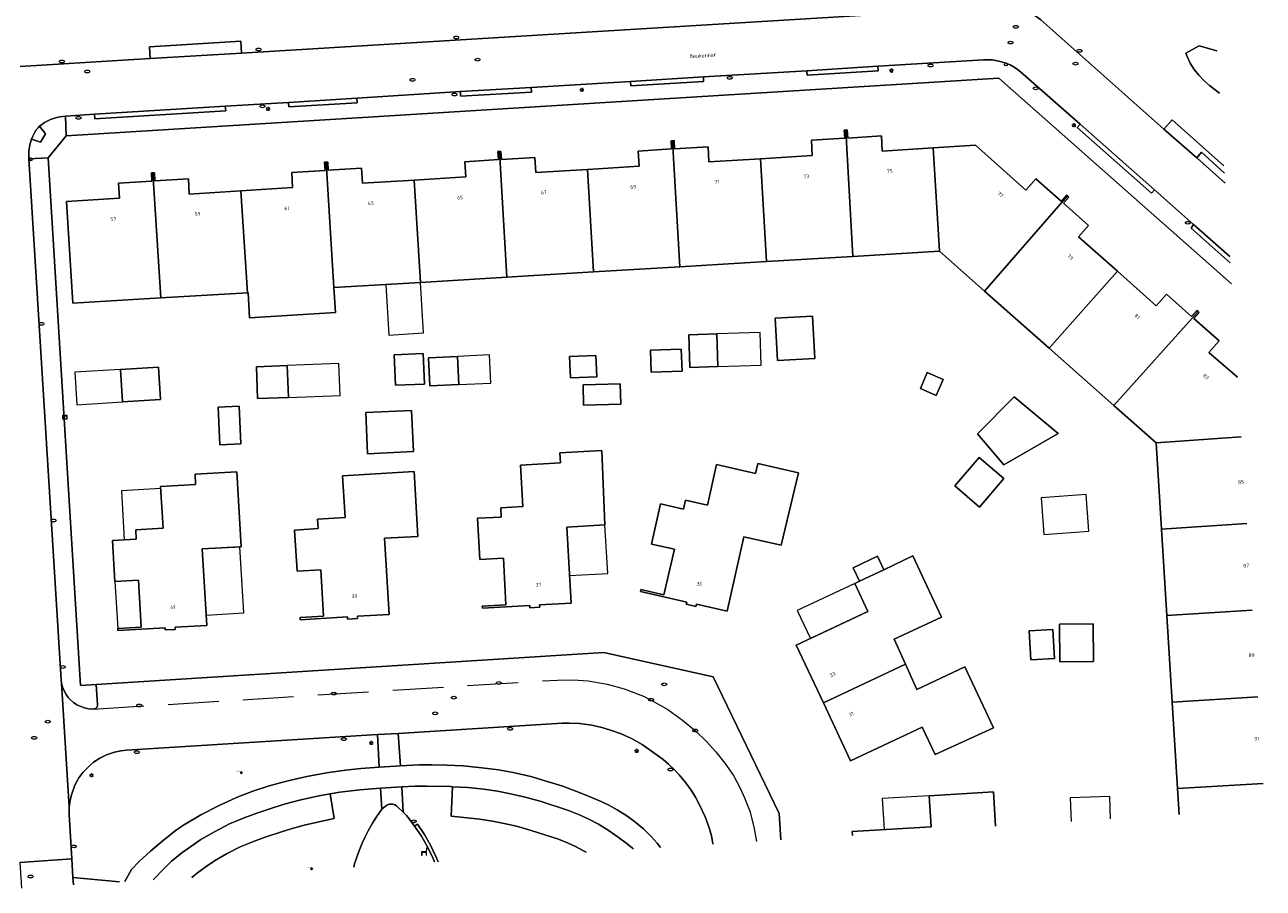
# Model space of a CAD drawing. Header units: metres. Extents: x 162098 to 162858, y 502351 to 503184.
# Tile 30 of 94: x 162736 to 162858, y 502387 to 502472. Entities that reach past the tile are written whole.
import ezdxf
from ezdxf.enums import TextEntityAlignment as Align

# ---------------------------------------------------------------- set-up
doc = ezdxf.new("R2010")
doc.units = ezdxf.units.M
doc.linetypes.add('RI-HWA-SO', pattern=[7.4, 5, -2.4])
for name, color, linetype, lineweight, true_color in [('B-PV-GR-BEPLANTING_CULTUUR_BOSPLANTSOEN-GV', 7, 'Continuous', 13, 0x99cc00), ('B-PV-GR-BEPLANTING_CULTUUR_HEESTERS-GV', 7, 'Continuous', 13, 0x99cc00), ('B-PV-GR-BOOM-S', 7, 'Continuous', 13, 0x4c9900), ('B-PV-RI-HWA_GOOT_MOLGOOT-G', 150, 'RI-HWA-SO', 18, 0x007fff)]:
    doc.layers.add(name, color=color, linetype=linetype, lineweight=lineweight, true_color=true_color)
for name, color, linetype, lineweight in [('B-PV-IE-MEUBILAIR-S', 252, 'Continuous', 13), ('B-PV-IE-MEUBILAIR_WEGMEUBILAIR-S', 252, 'Continuous', 13), ('B-PV-IE-TERREINAFSCHEIDING_KUNSTMATIG_MUUR-GV', 252, 'Continuous', 13), ('B-PV-OG-BEBOUWING-GV', 7, 'Continuous', 18), ('B-PV-OG-BEBOUWING-T18', 7, 'Continuous', 18), ('B-PV-OG-BEBOUWING_LUIFEL-GV', 7, 'Continuous', 18), ('B-PV-OG-BEBOUWING_OVERBOUWING-GV', 7, 'Continuous', 18), ('B-PV-OG-TERREIN_BEGROEID-GV', 7, 'Continuous', 13), ('B-PV-OG-TERREIN_ERF-GV', 252, 'Continuous', 13), ('B-PV-OG-TOPOGRAFIE-T18', 7, 'Continuous', 18), ('B-PV-VH-GESLOTENVERHARDING_ASFALT-GV', 252, 'Continuous', 13), ('B-PV-VH-OPENVERHARDING_BETONSTRAATSTEEN-GV', 252, 'Continuous', 13), ('B-PV-VH-OPENVERHARDING_TEGEL-GV', 252, 'Continuous', 13)]:
    doc.layers.add(name, color=color, linetype=linetype, lineweight=lineweight)
doc.styles.add('NLCS-ISO', font='NLCS-ISO.ttf')
doc.styles.add('NLCS-ISO-M200-T18', font='NLCS-ISO.ttf', dxfattribs={"height": 1.8})

# ---------------------------------------------------------------- blocks, each defined once
blk = doc.blocks.new('SIE-MEUBILAIR_KAST_TELECOM-SO')
for points in [[(-1, 1), (1, 1), (1, 0.84), (-1, 0.84)], [(-1, 0.76), (1, 0.76), (1, -1), (-1, -1)]]:
    blk.add_lwpolyline(points, close=True)
at = {"style": 'NLCS-ISO'}
blk.add_text('tele', height=0.75, dxfattribs=at).set_placement((0, 0), align=Align.MIDDLE_CENTER)
blk = doc.blocks.new('SIE-MEUBILAIR_PAAL_AFSLUITPAAL-SO')
blk.add_circle((0, 0), 0.75)
at = {"style": 'NLCS-ISO'}
blk.add_text('af', height=0.75, dxfattribs=at).set_placement((0, 0.05), align=Align.MIDDLE_CENTER)
blk = doc.blocks.new('SIE-MEUBILAIR_PAAL_LICHTMAST-SO')
for points in [[(-0.62, 0), (-1, 0)], [(-0.71, 0.71), (-0.44, 0.44)], [(0, 1), (0, 0.62)], [(0.44, 0.44), (0.71, 0.71)], [(1, 0), (0.62, 0)], [(-0.71, -0.71), (-0.44, -0.44)], [(0, -0.62), (0, -1)], [(0.44, -0.44), (0.71, -0.71)]]:
    blk.add_lwpolyline(points)
blk.add_circle((0, 0), 0.5)
blk = doc.blocks.new('SIE-MEUBILAIR_PUT_KOLK-SO')
blk.add_ellipse((0, 0), major_axis=(1.25, 0), ratio=0.54)
blk = doc.blocks.new('SIE-MEUBILAIR_PUT_RIOOLPUT-SO')
blk.add_ellipse((0, 0), major_axis=(1.25, 0), ratio=0.54)
blk = doc.blocks.new('SIE-MEUBILAIR_PUT_BRANDKRAAN-SO')
blk.add_ellipse((0, 0), major_axis=(1.25, 0), ratio=0.54)
blk = doc.blocks.new('SIE-MEUBILAIR_PUT_DRAINAGEPUT-SO')
blk.add_ellipse((0, 0), major_axis=(1.25, 0), ratio=0.54)
at = {"style": 'NLCS-ISO'}
blk.add_text('dr', height=0.75, dxfattribs=at).set_placement((0.03, 0), align=Align.MIDDLE_CENTER)
blk = doc.blocks.new('SIE-WEG_ZITBANK-SO')
at = {"color": 0, "linetype": 'ByBlock', "lineweight": 18}
blk.add_lwpolyline([(-0.91, -1.63), (-0.91, -0.2), (1.09, -0.2), (1.09, -1.63), (1.29, -1.63), (1.29, -0.21), (1.54, 1.78), (1.33, 1.78), (1.11, 0), (-1.11, 0), (-1.11, -1.63)], close=True, dxfattribs=at)
blk = doc.blocks.new('SGR-BOOM_GBKN-SO')
for centre, start, end in [((-0.25, -0.1), 67.12443, 157.12443), ((-0.1, 0.25), 157.12443, 247.12443), ((-0.1, 0.25), 337.12443, 157.12443), ((0.25, 0.1), 247.12443, 337.12443), ((-0.25, -0.1), 157.12443, 337.12443), ((0.1, -0.25), 157.12443, 337.12443), ((0.1, -0.25), 337.12443, 67.12443)]:
    blk.add_arc(centre, 0.188, start, end)
at = {"extrusion": (0, 0, -1)}
blk.add_arc((-0.25, 0.1), 0.188, 22.87557, 202.87557, dxfattribs=at)
at = {"style": 'NLCS-ISO'}
blk.add_attdef('SOORT', text='', height=0.35, dxfattribs=at).set_placement((0, 0.75), align=Align.MIDDLE_RIGHT)

msp = doc.modelspace()

# ---------------------------------------------------------------- linework, layer by layer
at = {"layer": 'B-PV-GR-BEPLANTING_CULTUUR_BOSPLANTSOEN-GV'}
msp.add_lwpolyline([(162853.327, 502469.778), (162851.612, 502470.278), (162850.291, 502469.542), (162850.411, 502469.224), (162850.723, 502468.564), (162851.105, 502467.942), (162851.552, 502467.365), (162852.061, 502466.841), (162852.623, 502466.375), (162853.593, 502465.6)], dxfattribs=at)
at = {"layer": 'B-PV-GR-BEPLANTING_CULTUUR_HEESTERS-GV'}
for points in [[(162795.796, 502391.069), (162795.705, 502391.171), (162795.183, 502391.623), (162794.31, 502392.282), (162793.318, 502392.97), (162792.349, 502393.551), (162791.416, 502394.033), (162790.558, 502394.444), (162789.409, 502394.889), (162786.597, 502395.804), (162784.985, 502396.257), (162783.665, 502396.548), (162782.412, 502396.789), (162781.046, 502397.002), (162779.457, 502397.172), (162777.954, 502397.244), (162777.815, 502394.331)], [(162752.263, 502388.302), (162752.802, 502388.737), (162753.674, 502389.378), (162754.48, 502389.917), (162755.673, 502390.612), (162757.025, 502391.305), (162758.33, 502391.851), (162759.49, 502392.279), (162761.089, 502392.805), (162762.161, 502393.137), (162763.469, 502393.481), (162766.296, 502394.111), (162765.885, 502396.523), (162764.777, 502396.334), (162762.879, 502395.911), (162761.473, 502395.541), (162760.329, 502395.187), (162758.667, 502394.64), (162757.414, 502394.178), (162755.971, 502393.574), (162754.473, 502392.806), (162753.155, 502392.038), (162752.238, 502391.425), (162751.276, 502390.718), (162750.25, 502389.89), (162749.378, 502389.062), (162748.598, 502388.233), (162748.445, 502388.06)], [(162777.815, 502394.331), (162780.655, 502394.027), (162781.897, 502393.833), (162783.059, 502393.61), (162784.256, 502393.346), (162785.727, 502392.932), (162788.402, 502392.062), (162789.366, 502391.688), (162790.079, 502391.347), (162790.888, 502390.929), (162791.147, 502390.774)]]:
    msp.add_lwpolyline(points, dxfattribs=at)
at = {"layer": 'B-PV-IE-TERREINAFSCHEIDING_KUNSTMATIG_MUUR-GV'}
for points in [[(162774.511, 502393.537), (162774.223, 502393.36)], [(162774.223, 502393.36), (162774.891, 502392.358)], [(162776.541, 502389.846), (162776.324, 502390.375), (162775.789, 502391.468), (162775.184, 502392.523), (162774.511, 502393.537)], [(162774.891, 502392.358), (162775.491, 502391.313)], [(162775.491, 502391.313), (162776.02, 502390.231)], [(162776.02, 502390.231), (162776.187, 502389.823)]]:
    msp.add_lwpolyline(points, dxfattribs=at)
at = {"layer": 'B-PV-OG-BEBOUWING-GV'}
for points in [[(162808.914, 502448.998), (162817.444, 502449.508), (162816.754, 502461.972), (162816.599, 502461.963), (162816.648, 502461.164), (162813.352, 502460.96), (162813.444, 502459.461), (162808.349, 502459.147)], [(162825.364, 502460.212), (162820.347, 502459.888), (162820.255, 502461.386), (162816.948, 502461.182), (162816.899, 502461.981), (162816.754, 502461.972), (162817.444, 502449.508), (162825.974, 502450.017)], [(162791.855, 502447.979), (162800.385, 502448.488), (162799.669, 502460.917), (162799.522, 502460.908), (162799.571, 502460.126), (162796.268, 502459.905), (162796.361, 502458.406), (162791.266, 502458.091)], [(162800.385, 502448.488), (162808.914, 502448.998), (162808.349, 502459.147), (162803.254, 502458.832), (162803.161, 502460.33), (162799.865, 502460.127), (162799.815, 502460.926), (162799.669, 502460.917)], [(162774.796, 502446.959), (162783.325, 502447.469), (162782.584, 502459.862), (162782.432, 502459.852), (162782.482, 502459.053), (162779.185, 502458.849), (162779.278, 502457.351), (162774.183, 502457.036)], [(162783.325, 502447.469), (162791.855, 502447.979), (162791.266, 502458.091), (162786.171, 502457.777), (162786.078, 502459.275), (162782.781, 502459.071), (162782.732, 502459.871), (162782.584, 502459.862)], [(162825.974, 502450.017), (162830.431, 502446.085), (162838.62, 502455.473), (162838.509, 502455.567), (162837.979, 502454.968), (162835.497, 502457.163), (162834.506, 502456.037), (162829.523, 502460.481), (162825.364, 502460.212)], [(162757.736, 502445.94), (162757.806, 502445.944), (162757.954, 502443.47), (162766.414, 502443.976), (162766.266, 502446.45), (162765.499, 502458.806), (162765.349, 502458.797), (162765.399, 502457.998), (162762.102, 502457.794), (162762.194, 502456.295), (162757.099, 502455.981)], [(162766.266, 502446.45), (162774.796, 502446.959), (162774.183, 502457.036), (162769.088, 502456.721), (162768.995, 502458.22), (162765.698, 502458.016), (162765.649, 502458.815), (162765.499, 502458.806)], [(162748.414, 502457.751), (162748.266, 502457.741), (162748.315, 502456.942), (162745.019, 502456.739), (162745.111, 502455.24), (162739.878, 502454.934), (162740.528, 502444.912), (162749.207, 502445.43)], [(162749.207, 502445.43), (162757.736, 502445.94), (162757.099, 502455.981), (162752.004, 502455.666), (162751.912, 502457.164), (162748.615, 502456.961), (162748.566, 502457.76), (162748.414, 502457.751)], [(162830.431, 502446.085), (162836.814, 502440.454), (162843.533, 502448.045), (162839.697, 502451.438), (162840.695, 502452.566), (162838.205, 502454.768), (162838.737, 502455.37), (162838.62, 502455.473)], [(162836.814, 502440.454), (162843.197, 502434.822), (162851.498, 502444.084), (162851.381, 502444.188), (162850.849, 502443.586), (162848.367, 502445.781), (162847.369, 502444.653), (162843.533, 502448.045)], [(162810.003, 502439.252), (162813.706, 502439.454), (162813.479, 502443.637), (162809.776, 502443.435)], [(162801.376, 502438.574), (162804.141, 502438.66), (162804.04, 502441.871), (162801.275, 502441.784)], [(162797.553, 502438.1), (162800.596, 502438.201), (162800.524, 502440.37), (162797.482, 502440.269)], [(162772.34, 502436.814), (162775.192, 502436.926), (162775.074, 502439.933), (162772.222, 502439.821)], [(162775.729, 502436.758), (162778.586, 502436.885), (162778.463, 502439.659), (162775.606, 502439.532)], [(162789.589, 502437.53), (162792.181, 502437.654), (162792.081, 502439.757), (162789.488, 502439.633)], [(162748.954, 502438.609), (162745.212, 502438.378), (162745.411, 502435.168), (162749.152, 502435.399)], [(162758.615, 502438.637), (162758.738, 502435.494), (162761.782, 502435.613), (162761.659, 502438.756)], [(162825.664, 502435.807), (162826.346, 502437.396), (162824.783, 502438.067), (162824.1, 502436.479)], [(162790.894, 502434.856), (162794.552, 502434.945), (162794.503, 502436.949), (162790.845, 502436.859)], [(162832.333, 502428.963), (162837.678, 502432.06), (162833.368, 502435.666), (162829.748, 502432.035)], [(162755.02, 502430.935), (162757.09, 502431.036), (162756.91, 502434.74), (162754.84, 502434.64)], [(162773.925, 502434.341), (162769.397, 502434.142), (162769.576, 502430.07), (162774.104, 502430.269)], [(162780.908, 502414.842), (162785.57, 502415.099), (162785.582, 502414.889), (162786.562, 502414.943), (162786.55, 502415.153), (162789.652, 502415.325), (162789.237, 502422.829), (162792.997, 502423.044), (162792.673, 502430.385), (162788.561, 502430.157), (162788.617, 502429.157), (162784.675, 502428.939), (162784.901, 502424.847), (162782.71, 502424.726), (162782.759, 502423.825), (162780.428, 502423.696), (162780.652, 502419.644), (162782.983, 502419.773), (162783.209, 502415.179), (162780.896, 502415.052)], [(162801.055, 502415.443), (162801.009, 502415.238), (162801.966, 502415.02), (162802.013, 502415.225), (162805.042, 502414.538), (162806.706, 502421.866), (162810.38, 502421.04), (162812.087, 502428.186), (162808.071, 502429.098), (162807.849, 502428.121), (162803.999, 502428.995), (162803.092, 502424.999), (162800.952, 502425.485), (162800.752, 502424.605), (162798.475, 502425.122), (162797.577, 502421.165), (162799.854, 502420.648), (162798.807, 502416.169), (162796.549, 502416.682), (162796.502, 502416.477)], [(162829.945, 502424.811), (162832.339, 502427.618), (162829.889, 502429.707), (162827.495, 502426.899)], [(162744.949, 502412.627), (162749.619, 502412.901), (162749.632, 502412.69), (162750.616, 502412.748), (162750.604, 502412.959), (162753.727, 502413.142), (162753.285, 502420.676), (162757.122, 502420.901), (162756.688, 502428.294), (162752.57, 502428.052), (162752.629, 502427.037), (162749.174, 502426.834), (162749.416, 502422.716), (162746.714, 502422.558), (162746.767, 502421.654), (162744.417, 502421.516), (162744.655, 502417.458), (162746.995, 502417.595), (162747.248, 502412.972), (162744.937, 502412.837)], [(162762.95, 502413.697), (162767.604, 502413.981), (162767.617, 502413.77), (162768.588, 502413.829), (162768.575, 502414.04), (162771.698, 502414.23), (162771.241, 502421.737), (162774.531, 502421.893), (162774.167, 502428.305), (162767.11, 502427.875), (162767.359, 502423.791), (162764.656, 502423.626), (162764.713, 502422.686), (162762.381, 502422.544), (162762.628, 502418.49), (162764.96, 502418.632), (162765.249, 502414.048), (162762.937, 502413.907)], [(162822.639, 502409.31), (162821.526, 502411.769), (162826.186, 502413.961), (162823.373, 502419.987), (162820.5, 502418.635), (162818.085, 502417.499), (162817.627, 502417.284), (162818.926, 502414.524), (162811.859, 502411.199), (162814.541, 502405.5)], [(162818.085, 502417.499), (162820.5, 502418.635), (162819.88, 502419.954), (162817.464, 502418.818)], [(162837.812, 502413.25), (162837.849, 502409.546), (162841.172, 502409.58), (162841.134, 502413.284)], [(162834.833, 502412.618), (162834.997, 502409.74), (162837.347, 502409.875), (162837.182, 502412.752)], [(162822.639, 502409.31), (162814.541, 502405.5), (162817.223, 502399.799), (162824.281, 502403.119), (162825.572, 502400.399), (162831.32, 502403.049), (162828.493, 502409.057), (162823.761, 502406.831)]]:
    msp.add_lwpolyline(points, close=True, dxfattribs=at)
for points in [[(162855.373, 502437.595), (162852.567, 502440.056), (162853.565, 502441.185), (162851.075, 502443.386), (162851.607, 502443.988), (162851.498, 502444.084), (162843.197, 502434.822)], [(162843.197, 502434.822), (162847.355, 502431.153), (162855.745, 502431.735)], [(162855.745, 502431.735), (162847.355, 502431.153), (162847.881, 502422.635), (162856.288, 502423.195)], [(162856.288, 502423.195), (162847.881, 502422.635)], [(162847.881, 502422.635), (162848.407, 502414.106), (162856.831, 502414.655)], [(162856.831, 502414.655), (162848.407, 502414.106)], [(162848.407, 502414.106), (162848.934, 502405.578), (162857.374, 502406.115)], [(162857.374, 502406.115), (162848.934, 502405.578)], [(162848.934, 502405.578), (162849.46, 502397.05), (162857.917, 502397.571)], [(162857.917, 502397.571), (162849.46, 502397.05)], [(162831.516, 502393.34), (162831.312, 502396.736), (162824.968, 502396.35), (162825.154, 502393.301), (162817.371, 502392.82), (162817.394, 502392.442)], [(162849.46, 502397.05), (162849.618, 502394.49)]]:
    msp.add_lwpolyline(points, dxfattribs=at)
at = {"layer": 'B-PV-OG-BEBOUWING_LUIFEL-GV'}
for points in [[(162774.796, 502446.959), (162771.39, 502446.756), (162771.688, 502441.767), (162775.094, 502441.97)], [(162804.141, 502438.66), (162808.395, 502438.794), (162808.295, 502442.004), (162804.04, 502441.871)], [(162761.782, 502435.613), (162766.867, 502435.812), (162766.744, 502438.955), (162761.659, 502438.756)], [(162778.586, 502436.885), (162781.745, 502437.025), (162781.622, 502439.799), (162778.463, 502439.659)], [(162745.411, 502435.168), (162745.212, 502438.378), (162740.708, 502438.099), (162740.906, 502434.89)], [(162746.767, 502421.654), (162746.714, 502422.558), (162749.416, 502422.716), (162749.186, 502426.621), (162745.31, 502426.394), (162745.592, 502421.585)], [(162789.502, 502418.045), (162793.271, 502418.26), (162792.997, 502423.044), (162789.237, 502422.829)], [(162753.667, 502414.159), (162757.37, 502414.376), (162756.988, 502420.893), (162753.285, 502420.676)], [(162744.655, 502417.458), (162744.937, 502412.837), (162747.248, 502412.972), (162746.995, 502417.595)], [(162817.627, 502417.284), (162811.967, 502414.62), (162813.265, 502411.861), (162818.926, 502414.524)], [(162825.154, 502393.301), (162824.968, 502396.35), (162820.341, 502396.068), (162820.527, 502393.015)]]:
    msp.add_lwpolyline(points, close=True, dxfattribs=at)
at = {"layer": 'B-PV-OG-BEBOUWING_OVERBOUWING-GV'}
msp.add_lwpolyline([(162840.709, 502422.44), (162840.441, 502426.053), (162836.01, 502425.724), (162836.279, 502422.111)], close=True, dxfattribs=at)
msp.add_lwpolyline([(162842.863, 502394.061), (162842.777, 502396.279), (162838.883, 502396.128), (162838.973, 502393.813)], dxfattribs=at)
at = {"layer": 'B-PV-OG-TERREIN_BEGROEID-GV'}
for points in [[(162735.322, 502468.232), (162748.149, 502469.012), (162748.085, 502470.181), (162757.071, 502470.742), (162757.165, 502469.56), (162819.282, 502473.337), (162832.377, 502474.1), (162832.836, 502474.097), (162833.304, 502474.047), (162833.71, 502473.975), (162834.219, 502473.834), (162834.694, 502473.65), (162835.184, 502473.404), (162835.628, 502473.108), (162835.985, 502472.834), (162848.124, 502462.065), (162848.936, 502462.975), (162854.047, 502458.459)], [(162853.593, 502465.6), (162852.623, 502466.375), (162852.061, 502466.841), (162851.552, 502467.365), (162851.105, 502467.942), (162850.723, 502468.564), (162850.411, 502469.224), (162850.291, 502469.542), (162851.612, 502470.278), (162853.327, 502469.778)], [(162803.659, 502391.569), (162803.648, 502391.652), (162803.49, 502392.399), (162803.295, 502393.084), (162803.078, 502393.749), (162802.862, 502394.284), (162802.314, 502395.458), (162801.91, 502396.198), (162801.484, 502396.884), (162800.986, 502397.611), (162800.33, 502398.399), (162799.774, 502398.975), (162799.275, 502399.448), (162798.734, 502399.928), (162797.601, 502400.76), (162796.656, 502401.388), (162795.603, 502401.998), (162794.6, 502402.457), (162793.453, 502402.862), (162792.682, 502403.08), (162791.715, 502403.293), (162790.475, 502403.457), (162789.486, 502403.505), (162788.772, 502403.494), (162772.604, 502402.5), (162772.817, 502399.292), (162774.683, 502399.384), (162775.921, 502399.398), (162777.413, 502399.37), (162779.024, 502399.292), (162780.837, 502399.114), (162782.494, 502398.894), (162783.949, 502398.645), (162785.701, 502398.235), (162787.201, 502397.796), (162788.827, 502397.278), (162790.551, 502396.642), (162791.617, 502396.216), (162792.675, 502395.737), (162793.378, 502395.408), (162794.191, 502394.969), (162795.146, 502394.373), (162795.914, 502393.806), (162796.78, 502393.076), (162797.548, 502392.318), (162798.144, 502391.665), (162798.481, 502391.24)], [(162759.884, 502397.318), (162761.227, 502397.689), (162762.004, 502397.881), (162763.587, 502398.232), (162765.521, 502398.594), (162767.419, 502398.862), (162768.917, 502399.026), (162770.729, 502399.167), (162770.555, 502402.382), (162745.822, 502400.83), (162745.24, 502400.774), (162744.611, 502400.641), (162743.847, 502400.385), (162743.178, 502400.053), (162742.564, 502399.654), (162742.079, 502399.246), (162741.72, 502398.886), (162741.495, 502398.625), (162741.121, 502398.103), (162740.706, 502397.382), (162740.407, 502396.552), (162740.247, 502395.921), (162740.162, 502395.224), (162740.163, 502394.508), (162740.42, 502390.117), (162740.527, 502388.299), (162745.114, 502387.848)], [(162745.647, 502387.882), (162746.289, 502389.071), (162747.054, 502389.881), (162748.18, 502390.882), (162749.451, 502391.978), (162750.731, 502392.978), (162751.431, 502393.444), (162753.129, 502394.462), (162754.945, 502395.385), (162756.661, 502396.162), (162758.268, 502396.809), (162759.884, 502397.318)], [(162777.954, 502397.244), (162777.761, 502397.253), (162775.421, 502397.307), (162774.253, 502397.3), (162772.955, 502397.243)], [(162772.955, 502397.243), (162773.092, 502394.731)], [(162777.815, 502394.331), (162777.954, 502397.244)], [(162768.215, 502389.316), (162768.306, 502389.651), (162768.713, 502390.863), (162769.045, 502391.666), (162769.33, 502392.287), (162769.639, 502392.903), (162770.062, 502393.637), (162770.456, 502394.264), (162770.985, 502395.017), (162770.854, 502397.098), (162768.835, 502396.938), (162766.856, 502396.688), (162765.885, 502396.523), (162766.296, 502394.111), (162763.469, 502393.481), (162762.161, 502393.137), (162761.089, 502392.805), (162759.49, 502392.279), (162758.33, 502391.851), (162757.025, 502391.305), (162755.673, 502390.612), (162754.48, 502389.917), (162753.674, 502389.378), (162752.802, 502388.737), (162752.263, 502388.302)], [(162773.092, 502394.731), (162773.427, 502394.396), (162773.693, 502394.083)], [(162773.693, 502394.083), (162774.223, 502393.36)], [(162781.897, 502393.833), (162780.655, 502394.027), (162777.815, 502394.331)], [(162783.059, 502393.61), (162781.897, 502393.833)], [(162785.727, 502392.932), (162784.256, 502393.346), (162783.059, 502393.61)], [(162774.223, 502393.36), (162774.511, 502393.537)], [(162774.511, 502393.537), (162775.184, 502392.523)], [(162775.184, 502392.523), (162775.789, 502391.468), (162776.324, 502390.375), (162776.541, 502389.846)], [(162790.079, 502391.347), (162789.366, 502391.688), (162788.402, 502392.062), (162785.727, 502392.932)], [(162791.147, 502390.774), (162790.888, 502390.929), (162790.079, 502391.347)]]:
    msp.add_lwpolyline(points, dxfattribs=at)
at = {"layer": 'B-PV-OG-TERREIN_ERF-GV'}
for points in [[(162831.828, 502467.076), (162739.865, 502461.398), (162738.069, 502459.219), (162741.272, 502407.205), (162742.805, 502407.307), (162792.87, 502410.463), (162803.658, 502408.059), (162810.18, 502394.606), (162810.34, 502391.994)], [(162854.787, 502446.817), (162831.828, 502467.076)], [(162830.431, 502446.085), (162825.974, 502450.017), (162817.444, 502449.508), (162808.914, 502448.998), (162800.385, 502448.488), (162791.855, 502447.979), (162783.325, 502447.469), (162774.796, 502446.959), (162766.266, 502446.45), (162766.414, 502443.976), (162757.954, 502443.47), (162757.806, 502445.944), (162757.736, 502445.94), (162749.207, 502445.43), (162740.528, 502444.912), (162739.878, 502454.934), (162745.111, 502455.24), (162745.019, 502456.739), (162748.315, 502456.942), (162748.266, 502457.741), (162748.414, 502457.751), (162748.566, 502457.76), (162748.615, 502456.961), (162751.912, 502457.164), (162752.004, 502455.666), (162757.099, 502455.981), (162762.194, 502456.295), (162762.102, 502457.794), (162765.399, 502457.998), (162765.349, 502458.797), (162765.499, 502458.806), (162765.649, 502458.815), (162765.698, 502458.016), (162768.995, 502458.22), (162769.088, 502456.721), (162774.183, 502457.036), (162779.278, 502457.351), (162779.185, 502458.849), (162782.482, 502459.053), (162782.432, 502459.852), (162782.584, 502459.862), (162782.732, 502459.871), (162782.781, 502459.071), (162786.078, 502459.275), (162786.171, 502457.777), (162791.266, 502458.091), (162796.361, 502458.406), (162796.268, 502459.905), (162799.571, 502460.126), (162799.522, 502460.908), (162799.669, 502460.917), (162799.815, 502460.926), (162799.865, 502460.127), (162803.161, 502460.33), (162803.254, 502458.832), (162808.349, 502459.147), (162813.444, 502459.461), (162813.352, 502460.96), (162816.648, 502461.164), (162816.599, 502461.963), (162816.754, 502461.972), (162816.899, 502461.981), (162816.948, 502461.182), (162820.255, 502461.386), (162820.347, 502459.888), (162825.364, 502460.212), (162829.523, 502460.481), (162834.506, 502456.037), (162835.497, 502457.163), (162837.979, 502454.968), (162838.509, 502455.567), (162838.62, 502455.473), (162838.737, 502455.37), (162838.205, 502454.768), (162840.695, 502452.566), (162839.697, 502451.438), (162843.533, 502448.045), (162847.369, 502444.653), (162848.367, 502445.781), (162850.849, 502443.586), (162851.381, 502444.188), (162851.498, 502444.084), (162851.607, 502443.988), (162851.075, 502443.386), (162853.565, 502441.185), (162852.567, 502440.056), (162855.373, 502437.595)], [(162849.618, 502394.49), (162849.46, 502397.05), (162848.934, 502405.578), (162848.407, 502414.106), (162847.881, 502422.635), (162847.355, 502431.153), (162843.197, 502434.822), (162836.814, 502440.454), (162830.431, 502446.085)], [(162817.394, 502392.442), (162817.371, 502392.82), (162825.154, 502393.301), (162824.968, 502396.35), (162831.312, 502396.736), (162831.516, 502393.34)]]:
    msp.add_lwpolyline(points, dxfattribs=at)
for points in [[(162810.003, 502439.252), (162809.776, 502443.435), (162813.479, 502443.637), (162813.706, 502439.454)], [(162801.376, 502438.574), (162801.275, 502441.784), (162804.04, 502441.871), (162804.141, 502438.66)], [(162797.553, 502438.1), (162797.482, 502440.269), (162800.524, 502440.37), (162800.596, 502438.201)], [(162772.34, 502436.814), (162772.222, 502439.821), (162775.074, 502439.933), (162775.192, 502436.926)], [(162775.729, 502436.758), (162775.606, 502439.532), (162778.463, 502439.659), (162778.586, 502436.885)], [(162789.589, 502437.53), (162789.488, 502439.633), (162792.081, 502439.757), (162792.181, 502437.654)], [(162748.954, 502438.609), (162749.152, 502435.399), (162745.411, 502435.168), (162745.212, 502438.378)], [(162758.615, 502438.637), (162761.659, 502438.756), (162761.782, 502435.613), (162758.738, 502435.494)], [(162825.664, 502435.807), (162824.1, 502436.479), (162824.783, 502438.067), (162826.346, 502437.396)], [(162790.894, 502434.856), (162790.845, 502436.859), (162794.503, 502436.949), (162794.552, 502434.945)], [(162832.333, 502428.963), (162829.748, 502432.035), (162833.368, 502435.666), (162837.678, 502432.06)], [(162755.02, 502430.935), (162754.84, 502434.64), (162756.91, 502434.74), (162757.09, 502431.036)], [(162773.925, 502434.341), (162774.104, 502430.269), (162769.576, 502430.07), (162769.397, 502434.142)], [(162780.908, 502414.842), (162780.896, 502415.052), (162783.209, 502415.179), (162782.983, 502419.773), (162780.652, 502419.644), (162780.428, 502423.696), (162782.759, 502423.825), (162782.71, 502424.726), (162784.901, 502424.847), (162784.675, 502428.939), (162788.617, 502429.157), (162788.561, 502430.157), (162792.673, 502430.385), (162792.997, 502423.044), (162789.237, 502422.829), (162789.652, 502415.325), (162786.55, 502415.153), (162786.562, 502414.943), (162785.582, 502414.889), (162785.57, 502415.099)], [(162801.055, 502415.443), (162796.502, 502416.477), (162796.549, 502416.682), (162798.807, 502416.169), (162799.854, 502420.648), (162797.577, 502421.165), (162798.475, 502425.122), (162800.752, 502424.605), (162800.952, 502425.485), (162803.092, 502424.999), (162803.999, 502428.995), (162807.849, 502428.121), (162808.071, 502429.098), (162812.087, 502428.186), (162810.38, 502421.04), (162806.706, 502421.866), (162805.042, 502414.538), (162802.013, 502415.225), (162801.966, 502415.02), (162801.009, 502415.238)], [(162829.945, 502424.811), (162827.495, 502426.899), (162829.889, 502429.707), (162832.339, 502427.618)], [(162744.949, 502412.627), (162744.937, 502412.837), (162747.248, 502412.972), (162746.995, 502417.595), (162744.655, 502417.458), (162744.417, 502421.516), (162746.767, 502421.654), (162746.714, 502422.558), (162749.416, 502422.716), (162749.174, 502426.834), (162752.629, 502427.037), (162752.57, 502428.052), (162756.688, 502428.294), (162757.122, 502420.901), (162753.285, 502420.676), (162753.727, 502413.142), (162750.604, 502412.959), (162750.616, 502412.748), (162749.632, 502412.69), (162749.619, 502412.901)], [(162762.95, 502413.697), (162762.937, 502413.907), (162765.249, 502414.048), (162764.96, 502418.632), (162762.628, 502418.49), (162762.381, 502422.544), (162764.713, 502422.686), (162764.656, 502423.626), (162767.359, 502423.791), (162767.11, 502427.875), (162774.167, 502428.305), (162774.531, 502421.893), (162771.241, 502421.737), (162771.698, 502414.23), (162768.575, 502414.04), (162768.588, 502413.829), (162767.617, 502413.77), (162767.604, 502413.981)], [(162820.5, 502418.635), (162823.373, 502419.987), (162826.186, 502413.961), (162821.526, 502411.769), (162822.639, 502409.31), (162823.761, 502406.831), (162828.493, 502409.057), (162831.32, 502403.049), (162825.572, 502400.399), (162824.281, 502403.119), (162817.223, 502399.799), (162814.541, 502405.5), (162811.859, 502411.199), (162818.926, 502414.524), (162817.627, 502417.284), (162818.085, 502417.499), (162817.464, 502418.818), (162819.88, 502419.954)], [(162837.812, 502413.25), (162841.134, 502413.284), (162841.172, 502409.58), (162837.849, 502409.546)], [(162834.833, 502412.618), (162837.182, 502412.752), (162837.347, 502409.875), (162834.997, 502409.74)]]:
    msp.add_lwpolyline(points, close=True, dxfattribs=at)
at = {"layer": 'B-PV-RI-HWA_GOOT_MOLGOOT-G'}
msp.add_lwpolyline([(162742.525, 502404.896), (162788.329, 502407.759), (162789.868, 502407.777), (162791.342, 502407.667), (162793.229, 502407.363), (162794.896, 502406.894), (162796.797, 502406.15), (162797.858, 502405.598), (162799.18, 502404.854), (162800.627, 502403.806), (162801.921, 502402.745), (162802.996, 502401.711), (162803.933, 502400.691), (162804.815, 502399.574), (162805.683, 502398.333), (162806.344, 502397.106), (162806.771, 502396.155), (162807.267, 502394.818), (162807.694, 502393.274), (162807.935, 502391.841)], dxfattribs=at)
at = {"layer": 'B-PV-VH-GESLOTENVERHARDING_ASFALT-GV'}
for points in [[(162798.481, 502391.24), (162798.144, 502391.665), (162797.548, 502392.318), (162796.78, 502393.076), (162795.914, 502393.806), (162795.146, 502394.373), (162794.191, 502394.969), (162793.378, 502395.408), (162792.675, 502395.737), (162791.617, 502396.216), (162790.551, 502396.642), (162788.827, 502397.278), (162787.201, 502397.796), (162785.701, 502398.235), (162783.949, 502398.645), (162782.494, 502398.894), (162780.837, 502399.114), (162779.024, 502399.292), (162777.413, 502399.37), (162775.921, 502399.398), (162774.683, 502399.384), (162772.817, 502399.292), (162770.729, 502399.167), (162768.917, 502399.026), (162767.419, 502398.862), (162765.521, 502398.594), (162763.587, 502398.232), (162762.004, 502397.881), (162761.227, 502397.689), (162759.884, 502397.318), (162758.268, 502396.809), (162756.661, 502396.162), (162754.945, 502395.385), (162753.129, 502394.462), (162751.431, 502393.444), (162750.731, 502392.978), (162749.451, 502391.978), (162748.18, 502390.882), (162747.054, 502389.881), (162746.289, 502389.071), (162745.647, 502387.882)], [(162748.445, 502388.06), (162748.598, 502388.233), (162749.378, 502389.062), (162750.25, 502389.89), (162751.276, 502390.718), (162752.238, 502391.425), (162753.155, 502392.038), (162754.473, 502392.806), (162755.971, 502393.574), (162757.414, 502394.178), (162758.667, 502394.64), (162760.329, 502395.187), (162761.473, 502395.541), (162762.879, 502395.911), (162764.777, 502396.334), (162765.885, 502396.523), (162766.856, 502396.688), (162768.835, 502396.938), (162770.854, 502397.098), (162772.955, 502397.243), (162774.253, 502397.3), (162775.421, 502397.307), (162777.761, 502397.253), (162777.954, 502397.244), (162779.457, 502397.172), (162781.046, 502397.002), (162782.412, 502396.789), (162783.665, 502396.548), (162784.985, 502396.257), (162786.597, 502395.804), (162789.409, 502394.889), (162790.558, 502394.444), (162791.416, 502394.033), (162792.349, 502393.551), (162793.318, 502392.97), (162794.31, 502392.282), (162795.183, 502391.623), (162795.705, 502391.171), (162795.796, 502391.069)]]:
    msp.add_lwpolyline(points, dxfattribs=at)
at = {"layer": 'B-PV-VH-OPENVERHARDING_BETONSTRAATSTEEN-GV'}
for points in [[(162851.354, 502459.24), (162848.124, 502462.065), (162835.985, 502472.834), (162835.628, 502473.108), (162835.184, 502473.404), (162834.694, 502473.65), (162834.219, 502473.834), (162833.71, 502473.975), (162833.304, 502474.047), (162832.836, 502474.097), (162832.377, 502474.1), (162819.282, 502473.337), (162757.165, 502469.56), (162748.149, 502469.012), (162735.322, 502468.232)], [(162735.29, 502389.772), (162740.42, 502390.117), (162740.163, 502394.508), (162740.162, 502395.224), (162739.395, 502407.444), (162739.352, 502407.776), (162736.175, 502459.148), (162736.171, 502459.489), (162736.19, 502459.89), (162736.248, 502460.301), (162736.318, 502460.641), (162736.438, 502461.065), (162736.556, 502461.377), (162736.718, 502461.712), (162736.905, 502461.983), (162737.084, 502462.199), (162737.24, 502462.359), (162737.444, 502462.516), (162737.724, 502462.701), (162737.999, 502462.853), (162738.305, 502462.998), (162738.606, 502463.112), (162738.929, 502463.208), (162739.271, 502463.282), (162739.527, 502463.317), (162739.802, 502463.34), (162742.646, 502463.523), (162755.555, 502464.32), (162761.774, 502464.702), (162768.53, 502465.106), (162778.741, 502465.756), (162785.721, 502466.161), (162795.5, 502466.755), (162802.704, 502467.215), (162812.903, 502467.824), (162819.911, 502468.276), (162830.32, 502468.881), (162830.725, 502468.898), (162831.202, 502468.878), (162831.692, 502468.809), (162832.115, 502468.71), (162832.526, 502468.572), (162832.952, 502468.394), (162833.367, 502468.168), (162833.685, 502467.952), (162833.985, 502467.724), (162839.868, 502462.543), (162847.192, 502456.088), (162851.051, 502452.658), (162854.615, 502449.513)], [(162819.911, 502468.276), (162812.903, 502467.824)], [(162819.933, 502467.793), (162819.911, 502468.276)], [(162802.704, 502467.215), (162795.5, 502466.755)], [(162802.724, 502466.753), (162802.704, 502467.215)], [(162812.903, 502467.824), (162812.925, 502467.38), (162819.933, 502467.793)], [(162785.721, 502466.161), (162778.741, 502465.756)], [(162778.741, 502465.756), (162778.763, 502465.296), (162785.747, 502465.71)], [(162785.747, 502465.71), (162785.721, 502466.161)], [(162795.5, 502466.755), (162795.537, 502466.321)], [(162795.537, 502466.321), (162802.724, 502466.753)], [(162768.53, 502465.106), (162761.774, 502464.702)], [(162761.774, 502464.702), (162761.813, 502464.252)], [(162761.813, 502464.252), (162768.558, 502464.661)], [(162768.558, 502464.661), (162768.53, 502465.106)], [(162739.802, 502463.34), (162739.527, 502463.317), (162739.271, 502463.282), (162738.929, 502463.208), (162738.606, 502463.112), (162738.305, 502462.998), (162737.999, 502462.853), (162737.724, 502462.701), (162737.444, 502462.516), (162737.24, 502462.359)], [(162739.865, 502461.398), (162739.802, 502463.34)], [(162737.24, 502462.359), (162737.084, 502462.199), (162736.905, 502461.983), (162736.718, 502461.712), (162736.556, 502461.377), (162736.438, 502461.065)], [(162737.336, 502460.775), (162737.821, 502461.608), (162737.24, 502462.359)], [(162737.24, 502462.359), (162737.821, 502461.608), (162737.336, 502460.775)], [(162839.868, 502462.543), (162839.58, 502462.227)], [(162839.58, 502462.227), (162846.886, 502455.74), (162847.192, 502456.088)], [(162847.192, 502456.088), (162839.868, 502462.543)], [(162736.438, 502461.065), (162736.318, 502460.641), (162736.248, 502460.301), (162736.19, 502459.89), (162736.171, 502459.489), (162736.175, 502459.148)], [(162736.438, 502461.065), (162737.336, 502460.775)], [(162737.336, 502460.775), (162736.438, 502461.065)], [(162738.069, 502459.219), (162739.865, 502461.398)], [(162854.094, 502457.709), (162851.812, 502459.78), (162851.354, 502459.24)], [(162736.175, 502459.148), (162738.069, 502459.219)], [(162851.354, 502459.24), (162854.156, 502456.737)], [(162854.156, 502456.737), (162851.354, 502459.24)], [(162851.051, 502452.658), (162850.794, 502452.299)], [(162850.794, 502452.299), (162854.656, 502448.878)], [(162854.615, 502449.513), (162851.051, 502452.658)], [(162810.18, 502394.606), (162803.658, 502408.059), (162792.87, 502410.463), (162742.805, 502407.307), (162742.943, 502405.34), (162742.945, 502405.22), (162742.929, 502405.159), (162742.871, 502405.052), (162742.821, 502404.994), (162742.755, 502404.948), (162742.63, 502404.901), (162742.354, 502404.893), (162742.07, 502404.926), (162741.67, 502405.007), (162741.296, 502405.131), (162740.913, 502405.323), (162740.566, 502405.554), (162740.293, 502405.794), (162740.07, 502406.035), (162739.847, 502406.341), (162739.652, 502406.679), (162739.495, 502407.07), (162739.395, 502407.444), (162740.162, 502395.224), (162740.247, 502395.921), (162740.407, 502396.552), (162740.706, 502397.382), (162741.121, 502398.103), (162741.495, 502398.625), (162741.72, 502398.886), (162742.079, 502399.246), (162742.564, 502399.654), (162743.178, 502400.053), (162743.847, 502400.385), (162744.611, 502400.641), (162745.24, 502400.774), (162745.822, 502400.83), (162770.555, 502402.382), (162772.604, 502402.5), (162788.772, 502403.494), (162789.486, 502403.505), (162790.475, 502403.457), (162791.715, 502403.293), (162792.682, 502403.08), (162793.453, 502402.862), (162794.6, 502402.457), (162795.603, 502401.998), (162796.656, 502401.388), (162797.601, 502400.76), (162798.734, 502399.928), (162799.275, 502399.448), (162799.774, 502398.975), (162800.33, 502398.399), (162800.986, 502397.611), (162801.484, 502396.884), (162801.91, 502396.198), (162802.314, 502395.458), (162802.862, 502394.284), (162803.078, 502393.749), (162803.295, 502393.084), (162803.49, 502392.399), (162803.648, 502391.652), (162803.659, 502391.569)], [(162770.985, 502395.017), (162770.456, 502394.264), (162770.062, 502393.637), (162769.639, 502392.903), (162769.33, 502392.287), (162769.045, 502391.666), (162768.713, 502390.863), (162768.306, 502389.651), (162768.215, 502389.316)], [(162773.092, 502394.731), (162772.551, 502395.266), (162772.423, 502395.371), (162772.269, 502395.454), (162772.088, 502395.505), (162771.903, 502395.523), (162771.737, 502395.505), (162771.54, 502395.442), (162771.34, 502395.314), (162770.985, 502395.017)], [(162774.223, 502393.36), (162773.693, 502394.083), (162773.427, 502394.396), (162773.092, 502394.731)], [(162810.34, 502391.994), (162810.18, 502394.606)], [(162776.187, 502389.823), (162776.02, 502390.231), (162775.491, 502391.313), (162774.891, 502392.358), (162774.223, 502393.36)], [(162740.575, 502387.56), (162740.527, 502388.299), (162740.42, 502390.117), (162735.29, 502389.772), (162735.447, 502387.234)]]:
    msp.add_lwpolyline(points, dxfattribs=at)
msp.add_lwpolyline([(162742.677, 502463.071), (162755.595, 502463.88), (162755.555, 502464.32), (162742.646, 502463.523)], close=True, dxfattribs=at)
at = {"layer": 'B-PV-VH-OPENVERHARDING_TEGEL-GV'}
msp.add_lwpolyline([(162748.149, 502469.012), (162757.165, 502469.56), (162757.071, 502470.742), (162748.085, 502470.181)], close=True, dxfattribs=at)
for points in [[(162854.656, 502448.878), (162850.794, 502452.299), (162851.051, 502452.658), (162847.192, 502456.088), (162846.886, 502455.74), (162839.58, 502462.227), (162839.868, 502462.543), (162833.985, 502467.724), (162833.685, 502467.952), (162833.367, 502468.168), (162832.952, 502468.394), (162832.526, 502468.572), (162832.115, 502468.71), (162831.692, 502468.809), (162831.202, 502468.878), (162830.725, 502468.898), (162830.32, 502468.881), (162819.911, 502468.276), (162819.933, 502467.793), (162812.925, 502467.38), (162812.903, 502467.824), (162802.704, 502467.215), (162802.724, 502466.753), (162795.537, 502466.321), (162795.5, 502466.755), (162785.721, 502466.161), (162785.747, 502465.71), (162778.763, 502465.296), (162778.741, 502465.756), (162768.53, 502465.106), (162768.558, 502464.661), (162761.813, 502464.252), (162761.774, 502464.702), (162755.555, 502464.32), (162755.595, 502463.88), (162742.677, 502463.071), (162742.646, 502463.523), (162739.802, 502463.34), (162739.865, 502461.398), (162831.828, 502467.076)], [(162831.828, 502467.076), (162854.787, 502446.817)], [(162854.047, 502458.459), (162848.936, 502462.975), (162848.124, 502462.065)], [(162848.124, 502462.065), (162851.354, 502459.24)], [(162851.354, 502459.24), (162851.812, 502459.78)], [(162851.812, 502459.78), (162854.094, 502457.709)], [(162738.069, 502459.219), (162736.175, 502459.148)], [(162736.175, 502459.148), (162739.352, 502407.776), (162739.395, 502407.444), (162739.495, 502407.07), (162739.652, 502406.679), (162739.847, 502406.341), (162740.07, 502406.035), (162740.293, 502405.794), (162740.566, 502405.554), (162740.913, 502405.323), (162741.296, 502405.131), (162741.67, 502405.007), (162742.07, 502404.926), (162742.354, 502404.893), (162742.63, 502404.901), (162742.755, 502404.948), (162742.821, 502404.994), (162742.871, 502405.052), (162742.929, 502405.159), (162742.945, 502405.22), (162742.943, 502405.34), (162742.805, 502407.307)], [(162742.805, 502407.307), (162741.272, 502407.205), (162738.069, 502459.219)], [(162772.604, 502402.5), (162770.555, 502402.382)], [(162770.555, 502402.382), (162770.729, 502399.167)], [(162772.817, 502399.292), (162772.604, 502402.5)], [(162770.729, 502399.167), (162772.817, 502399.292)], [(162772.955, 502397.243), (162770.854, 502397.098)], [(162773.092, 502394.731), (162772.955, 502397.243)], [(162770.854, 502397.098), (162770.985, 502395.017)], [(162770.985, 502395.017), (162771.34, 502395.314)], [(162771.34, 502395.314), (162771.54, 502395.442)], [(162771.54, 502395.442), (162771.737, 502395.505), (162771.903, 502395.523), (162772.088, 502395.505)], [(162772.088, 502395.505), (162772.269, 502395.454), (162772.423, 502395.371), (162772.551, 502395.266)], [(162772.551, 502395.266), (162773.092, 502394.731)], [(162740.527, 502388.299), (162740.575, 502387.56)], [(162745.114, 502387.848), (162740.527, 502388.299)]]:
    msp.add_lwpolyline(points, dxfattribs=at)

# ---------------------------------------------------------------- block references
at = {"layer": 'B-PV-GR-BOOM-S', "xscale": 0.2, "yscale": 0.2, "zscale": 0.2}
for p in [(162757.137, 502398.633), (162764.054, 502389.155)]:
    msp.add_blockref('SGR-BOOM_GBKN-SO', p, dxfattribs=at).add_auto_attribs({'SOORT': '****%%c***m'})
at = {"layer": 'B-PV-IE-MEUBILAIR-S', "xscale": 0.2, "yscale": 0.2, "zscale": 0.2}
for name, p in [('SIE-MEUBILAIR_PUT_RIOOLPUT-SO', (162833.519, 502472.15)), ('SIE-MEUBILAIR_PUT_KOLK-SO', (162778.326, 502471.1)), ('SIE-MEUBILAIR_PUT_RIOOLPUT-SO', (162833, 502470.59)), ('SIE-MEUBILAIR_PUT_KOLK-SO', (162758.839, 502469.912)), ('SIE-MEUBILAIR_PUT_KOLK-SO', (162839.787, 502469.783)), ('SIE-MEUBILAIR_PUT_KOLK-SO', (162739.445, 502468.733)), ('SIE-MEUBILAIR_PUT_RIOOLPUT-SO', (162780.44, 502468.91)), ('SIE-MEUBILAIR_PUT_KOLK-SO', (162825.114, 502468.335)), ('SIE-MEUBILAIR_PAAL_AFSLUITPAAL-SO', (162832.538, 502468.442)), ('SIE-MEUBILAIR_PUT_BRANDKRAAN-SO', (162839.412, 502468.513)), ('SIE-MEUBILAIR_PUT_BRANDKRAAN-SO', (162741.941, 502467.738)), ('SIE-MEUBILAIR_PUT_RIOOLPUT-SO', (162774.019, 502466.919)), ('SIE-MEUBILAIR_PUT_KOLK-SO', (162805.298, 502467.125)), ('SIE-MEUBILAIR_PAAL_LICHTMAST-SO', (162821.248, 502467.827)), ('SIE-MEUBILAIR_PAAL_LICHTMAST-SO', (162790.711, 502465.942)), ('SIE-MEUBILAIR_PUT_KOLK-SO', (162835.477, 502466.086)), ('SIE-MEUBILAIR_PUT_KOLK-SO', (162759.209, 502464.306)), ('SIE-MEUBILAIR_PUT_KOLK-SO', (162778.145, 502465.47)), ('SIE-MEUBILAIR_PUT_KOLK-SO', (162741.071, 502463.174)), ('SIE-MEUBILAIR_PAAL_LICHTMAST-SO', (162759.768, 502464.051)), ('SIE-MEUBILAIR_PAAL_LICHTMAST-SO', (162839.25, 502462.448)), ('SIE-MEUBILAIR_PAAL_AFSLUITPAAL-SO', (162736.356, 502459.087)), ('SIE-MEUBILAIR_PUT_KOLK-SO', (162850.477, 502452.837)), ('SIE-MEUBILAIR_PUT_KOLK-SO', (162737.435, 502442.869)), ('SIE-MEUBILAIR_KAST_TELECOM-SO', (162739.733, 502433.663)), ('SIE-MEUBILAIR_PUT_KOLK-SO', (162738.622, 502423.476)), ('SIE-MEUBILAIR_PUT_KOLK-SO', (162739.539, 502409.042)), ('SIE-MEUBILAIR_PUT_KOLK-SO', (162782.524, 502407.463)), ('SIE-MEUBILAIR_PUT_RIOOLPUT-SO', (162798.85, 502407.33)), ('SIE-MEUBILAIR_PUT_KOLK-SO', (162766.269, 502406.417)), ('SIE-MEUBILAIR_PUT_RIOOLPUT-SO', (162778.089, 502406.02)), ('SIE-MEUBILAIR_PUT_RIOOLPUT-SO', (162797.54, 502405.82)), ('SIE-MEUBILAIR_PUT_KOLK-SO', (162747.064, 502405.253)), ('SIE-MEUBILAIR_PUT_RIOOLPUT-SO', (162776.26, 502404.47)), ('SIE-MEUBILAIR_PUT_RIOOLPUT-SO', (162738.05, 502403.65)), ('SIE-MEUBILAIR_PUT_RIOOLPUT-SO', (162736.7, 502402.059)), ('SIE-MEUBILAIR_PUT_KOLK-SO', (162783.633, 502402.941)), ('SIE-MEUBILAIR_PUT_KOLK-SO', (162801.893, 502402.775)), ('SIE-MEUBILAIR_PUT_KOLK-SO', (162767.239, 502401.934)), ('SIE-MEUBILAIR_PAAL_LICHTMAST-SO', (162769.944, 502401.567)), ('SIE-MEUBILAIR_PAAL_LICHTMAST-SO', (162796.122, 502400.772)), ('SIE-MEUBILAIR_PUT_KOLK-SO', (162746.842, 502400.653)), ('SIE-MEUBILAIR_PAAL_LICHTMAST-SO', (162742.358, 502398.371)), ('SIE-MEUBILAIR_PUT_KOLK-SO', (162799.456, 502398.928)), ('SIE-MEUBILAIR_PUT_DRAINAGEPUT-SO', (162774.134, 502393.825)), ('SIE-MEUBILAIR_PUT_KOLK-SO', (162740.598, 502391.356)), ('SIE-MEUBILAIR_PUT_BRANDKRAAN-SO', (162736.352, 502388.38))]:
    msp.add_blockref(name, p, dxfattribs=at)
at = {"layer": 'B-PV-IE-MEUBILAIR_WEGMEUBILAIR-S', "xscale": 0.2, "yscale": 0.2, "zscale": 0.2}
msp.add_blockref('SIE-WEG_ZITBANK-SO', (162775.136, 502390.814), dxfattribs=at)

# ---------------------------------------------------------------- texts
at = {"layer": 'B-PV-OG-BEBOUWING-T18', "style": 'NLCS-ISO-M200-T18'}
for s, rotation, p in [('71', 3.4, (162804.032, 502456.877)), ('73', 3.4, (162812.846, 502457.398)), ('75', 3.4, (162821.087, 502457.928)), ('67', 3.4, (162786.962, 502455.822)), ('69', 3.4, (162795.784, 502456.367)), ('77', -41.7, (162831.99, 502455.601)), ('63', 3.4, (162769.891, 502454.767)), ('65', 3.4, (162778.714, 502455.312)), ('57', 3.4, (162744.504, 502453.198)), ('59', 3.4, (162752.82, 502453.713)), ('61', 3.4, (162761.624, 502454.256)), ('79', -41.7, (162838.886, 502449.451)), ('81', -41.7, (162845.487, 502443.606)), ('83', -41.7, (162852.261, 502437.655)), ('85', 3.6, (162855.715, 502427.284)), ('87', 3.6, (162856.225, 502419.036)), ('37', 3.2, (162786.439, 502417.15)), ('35', -12.8, (162802.304, 502417.21)), ('39', 3.2, (162768.305, 502416.027)), ('41', 3.2, (162750.38, 502414.949)), ('89', 3.6, (162856.771, 502410.212)), ('33', 25.2, (162815.436, 502408.296)), ('31', 25.2, (162817.266, 502404.406)), ('91', 3.6, (162857.278, 502401.962))]:
    msp.add_text(s, height=0.36, rotation=rotation, dxfattribs=at).set_placement(p, align=Align.MIDDLE)
at = {"layer": 'B-PV-OG-TOPOGRAFIE-T18', "style": 'NLCS-ISO-M200-T18'}
msp.add_text('Beukenhof', height=0.36, rotation=2.4, dxfattribs=at).set_placement((162802.652, 502469.315), align=Align.MIDDLE)

doc.saveas('drawing.dxf')
